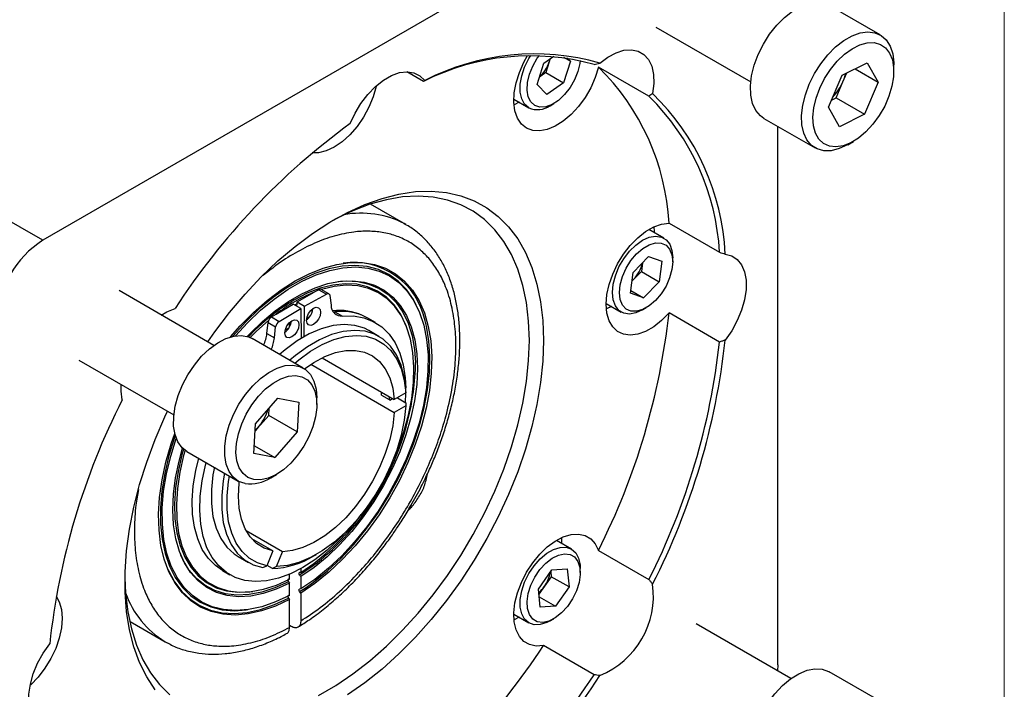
# Model space of a CAD drawing. Header units: millimetres. Extents: x 0 to 864, y 0 to 559.
# Tile 13 of 14: x 765 to 864, y 403 to 470. Entities that reach past the tile are written whole.
import ezdxf

# ---------------------------------------------------------------- set-up
doc = ezdxf.new("R2010")
doc.units = ezdxf.units.MM
doc.header["$LTSCALE"] = 2
doc.linetypes.add('SLD-Solid', pattern=[0])

# ---------------------------------------------------------------- blocks, each defined once
blk = doc.blocks.new('Block2')
at = {"color": 7, "linetype": 'SLD-Solid', "lineweight": 18}
blk.add_line((863.6, 558.8), (863.6, 0), dxfattribs=at)

msp = doc.modelspace()

# ---------------------------------------------------------------- linework, layer by layer
for p, q in [((836.475, 487.7201), (767.7813, 448.064)), ((851.2399, 468.5296), (846.1487, 471.4686)), ((828.8783, 469.3146), (838.3372, 463.8541)), ((817.7098, 465.7254), (818.6937, 466.4184)), ((818.3507, 466.1768), (818.2504, 465.8556)), ((819.6735, 466.3026), (820.3536, 465.91)), ((820.0121, 466.2502), (820.3536, 465.91)), ((817.039, 463.5755), (817.7098, 465.7254)), ((818.2504, 465.8556), (817.9151, 464.7807)), ((820.3536, 465.91), (819.6828, 463.7601)), ((828.1883, 462.4188), (823.1544, 465.3248)), ((847.4528, 464.5125), (849.9359, 465.7613)), ((848.7305, 465.1551), (851.039, 463.8225)), ((849.9359, 465.7613), (851.039, 463.8225)), ((852.5863, 464.9004), (852.5863, 465.5536)), ((805.7307, 463.9002), (804.0603, 464.8644)), ((817.9151, 464.7807), (817.2742, 464.3293)), ((817.9151, 464.7807), (819.6828, 463.7601)), ((846.0727, 461.3249), (847.4528, 464.5125)), ((847.5205, 463.8615), (847.8997, 464.7372)), ((818.0255, 462.5929), (817.039, 463.5755)), ((819.6828, 463.7601), (818.0255, 462.5929)), ((846.8305, 462.2677), (847.5205, 463.8615)), ((851.039, 463.8225), (849.6589, 460.6348)), ((846.3836, 462.0429), (846.8305, 462.2677)), ((846.8305, 462.2677), (849.6589, 460.6348)), ((767.7813, 448.064), (744.4414, 461.5379)), ((814.723, 462.1291), (816.2179, 461.2662)), ((818.3432, 461.4769), (818.6967, 461.681)), ((847.1758, 459.3861), (846.0727, 461.3249)), ((839.6492, 460.21), (844.7404, 457.2709)), ((849.6589, 460.6348), (847.1758, 459.3861)), ((841.019, 405.771), (841.019, 459.4192)), ((847.9909, 457.5932), (848.5565, 457.9198)), ((803.9749, 449.6283), (800.4309, 451.6742)), ((803.9749, 449.6283), (803.783, 449.7356)), ((828.6739, 449.4037), (828.6942, 448.9318)), ((830.1885, 449.7754), (835.2224, 446.8694)), ((829.6735, 448.2774), (828.1786, 449.1404)), ((828.6942, 448.9318), (828.6935, 448.8432)), ((826.6014, 444.8461), (828.1551, 446.4416)), ((827.5402, 445.8102), (827.4352, 444.9597)), ((828.1551, 446.4416), (829.4559, 445.9882)), ((829.4559, 445.9882), (829.203, 443.9391)), ((830.5539, 445.9234), (830.5539, 446.3316)), ((826.3486, 442.7971), (826.6014, 444.8461)), ((827.4352, 444.9597), (826.6584, 444.1619)), ((827.4352, 444.9597), (829.203, 443.9391)), ((797.2107, 443.952), (797.285, 443.9612)), ((826.6584, 444.1619), (826.4965, 443.9956)), ((826.6584, 444.1619), (826.4982, 444.0095)), ((829.203, 443.9391), (827.6493, 442.3436)), ((784.8369, 437.5884), (775.378, 443.0489)), ((793.119, 441.9321), (794.8371, 442.892)), ((793.8734, 441.4966), (796.0402, 442.7073)), ((795.2859, 443.1427), (794.8371, 442.892)), ((795.2859, 443.1427), (796.0402, 442.7073)), ((796.2845, 442.7288), (795.5302, 443.1642)), ((796.3851, 442.5514), (796.5023, 441.5907)), ((827.6493, 442.3436), (826.3486, 442.7971)), ((826.3828, 443.0747), (827.6493, 442.3436)), ((791.0238, 440.6906), (792.7419, 441.7144)), ((793.4962, 441.2789), (792.7419, 441.7144)), ((792.884, 441.6323), (793.1167, 441.7666)), ((793.1131, 441.5001), (793.1167, 441.7666)), ((793.1167, 441.7666), (793.119, 441.9321)), ((793.119, 441.9321), (793.8734, 441.4966)), ((823.9289, 441.779), (825.4238, 440.916)), ((790.575, 440.4232), (791.0238, 440.6906)), ((791.3294, 439.9877), (793.4962, 441.2789)), ((793.4962, 441.2789), (793.538, 438.3009)), ((793.8316, 438.473), (793.8734, 441.4966)), ((796.8991, 440.9505), (797.6534, 440.515)), ((800.1868, 440.3), (799.6303, 440.5753)), ((805.3162, 440.906), (805.2624, 441.0375)), ((827.5491, 441.1267), (827.9026, 441.3308)), ((835.2224, 437.9271), (830.1885, 440.8331)), ((790.1129, 438.7732), (790.2302, 439.8692)), ((790.2302, 439.8692), (790.9845, 439.4337)), ((790.575, 440.4232), (791.3294, 439.9877)), ((792.3683, 439.4263), (792.3683, 439.8634)), ((792.3683, 439.8608), (792.5107, 439.7786)), ((800.9411, 439.8645), (800.1868, 440.3)), ((803.9951, 439.5606), (803.9413, 439.6921)), ((790.1129, 438.7732), (790.8673, 438.3377)), ((790.8673, 438.3377), (790.9845, 439.4337)), ((801.2818, 438.4816), (800.2561, 439.0737)), ((793.7399, 435.3355), (788.6487, 438.2746)), ((771.3783, 436.1205), (780.8372, 430.66)), ((794.4937, 435.7041), (802.81, 430.9032)), ((795.6073, 436.3471), (802.81, 432.1891)), ((803.9574, 432.8515), (802.81, 432.1891)), ((803.9425, 432.8429), (803.8887, 431.9169)), ((803.9574, 432.8515), (803.9579, 433.1628)), ((788.9854, 429.778), (791.2158, 432.3394)), ((791.2158, 432.3394), (793.2863, 431.941)), ((793.2863, 431.941), (793.1263, 428.9812)), ((795.0863, 431.7064), (795.0863, 432.3595)), ((801.5425, 432.6207), (802.2968, 432.1853)), ((802.2968, 432.1853), (802.3687, 432.1438)), ((802.3687, 432.1438), (802.6286, 432.2938)), ((803.1135, 432.3643), (803.9579, 431.8769)), ((803.9579, 431.8769), (803.9574, 431.5656)), ((790.2979, 430.6141), (790.3366, 431.3297)), ((803.9574, 431.5656), (802.81, 430.9032)), ((788.8254, 426.8183), (788.9854, 429.778)), ((790.2979, 430.6141), (789.1827, 429.3334)), ((793.1263, 428.9812), (790.2979, 430.6141)), ((789.1827, 429.3334), (788.9467, 429.0624)), ((788.9478, 429.0831), (789.1827, 429.3334)), ((793.1263, 428.9812), (790.8959, 426.4199)), ((803.9073, 429.2679), (803.7981, 429.2629)), ((805.0181, 428.7818), (804.922, 428.879)), ((782.1492, 427.0159), (787.2404, 424.0769)), ((788.8672, 427.591), (790.8959, 426.4199)), ((790.8959, 426.4199), (788.8254, 426.8183)), ((790.4909, 424.3991), (791.0565, 424.7257)), ((791.6548, 417.0263), (788.0551, 419.1044)), ((799.8405, 419.0454), (799.8307, 419.2016)), ((799.9106, 419.3053), (799.9189, 419.1461)), ((790.6905, 417.1125), (788.612, 418.3124)), ((820.4676, 417.2984), (818.9727, 418.1613)), ((819.468, 418.4247), (819.4883, 417.9528)), ((790.6905, 417.1125), (790.1168, 415.6339)), ((791.0812, 415.5477), (791.6548, 417.0263)), ((819.4883, 417.9528), (819.4876, 417.8641)), ((823.1544, 417.1623), (828.1883, 414.2563)), ((781.5393, 416.6844), (781.5097, 416.7542)), ((787.2572, 416.5565), (788.2829, 415.9643)), ((794.7839, 416.6088), (795.0532, 416.7643)), ((785.6741, 415.1605), (786.4284, 414.725)), ((789.7124, 415.4416), (790.1168, 415.6339)), ((790.6768, 415.3554), (790.131, 415.6705)), ((791.0812, 415.5477), (790.6768, 415.3554)), ((793.4926, 415.3347), (793.4926, 414.9544)), ((817.1699, 413.307), (818.514, 415.2221)), ((818.4023, 415.0629), (818.4549, 414.5406)), ((818.514, 415.2221), (820.0404, 415.3287)), ((820.0404, 415.3287), (820.2227, 413.5201)), ((821.348, 414.9443), (821.348, 415.3525)), ((792.3683, 414.3053), (792.3683, 414.7815)), ((793.4926, 414.9544), (793.3759, 414.9438)), ((793.4926, 414.5468), (793.3759, 414.6921)), ((793.4926, 414.5468), (793.4926, 413.3196)), ((794.7621, 414.1855), (795.6278, 414.6853)), ((818.4549, 414.5406), (817.7829, 413.5831)), ((820.2227, 413.5201), (818.4549, 414.5406)), ((792.2516, 414.043), (792.3683, 413.8977)), ((792.3683, 412.6706), (792.3683, 413.8977)), ((793.3759, 413.0574), (793.9124, 413.4053)), ((793.4926, 413.3196), (793.3759, 413.3091)), ((817.3522, 411.4984), (817.1699, 413.307)), ((817.7829, 413.5831), (817.2226, 412.7847)), ((820.2227, 413.5201), (818.8786, 411.605)), ((788.5646, 413.0559), (788.7054, 413.0751)), ((792.2516, 412.4084), (792.3683, 412.2631)), ((792.3683, 409.4843), (792.3683, 412.2631)), ((793.4926, 412.9121), (793.3759, 413.0574)), ((793.4926, 412.9121), (793.4926, 410.1333)), ((817.2465, 412.5472), (818.8786, 411.605)), ((788.0601, 411.239), (788.2009, 411.2582)), ((818.8786, 411.605), (817.3522, 411.4984)), ((814.723, 410.7999), (816.2179, 409.937)), ((818.3432, 410.1476), (818.6967, 410.3518)), ((776.7237, 409.9359), (779.9768, 408.0579)), ((792.538, 409.5814), (792.3683, 409.6794)), ((842.3369, 404.3836), (832.878, 409.8441)), ((822.7126, 404.7721), (817.6787, 407.6781)), ((841.019, 405.771), (840.9899, 405.1612)), ((851.2399, 402.1307), (846.1487, 405.0697))]:
    msp.add_line(p, q)
at = {"flags": 128}
for points in [[(839.0745, 466.5752), (839.5911, 467.6147), (840.2141, 468.5972), (840.9233, 469.491), (841.6961, 470.2674), (842.5075, 470.9015), (843.3315, 471.3729), (844.1416, 471.6665), (844.9117, 471.7728), (845.6172, 471.6883), (846.1487, 471.4686)], [(844.1657, 463.6361), (844.6823, 464.6756), (845.3053, 465.6581), (846.0145, 466.5519), (846.7873, 467.3283), (847.5987, 467.9625), (848.4227, 468.4339), (849.2327, 468.7274), (850.0029, 468.8337), (850.7084, 468.7493), (851.3265, 468.4768), (851.8373, 468.0252), (852.2245, 467.4088), (852.4756, 466.6475), (852.5826, 465.7658), (852.5863, 465.5536)], [(823.2983, 465.7147), (824.0994, 466.3193), (824.9095, 466.754), (825.7, 467.0037), (826.4432, 467.0595), (827.1132, 466.9194), (827.6863, 466.5884), (828.1425, 466.0782), (828.4658, 465.4065), (828.6448, 464.597), (828.6732, 463.678), (828.5501, 462.6819)], [(845.2021, 463.219), (845.6857, 464.1845), (846.2731, 465.0918), (846.943, 465.908), (847.6712, 466.6038), (848.4314, 467.1539), (849.1961, 467.5385), (849.9376, 467.7436), (850.6292, 467.7618), (851.2458, 467.5926), (851.7652, 467.2419), (852.1687, 466.7226), (852.4415, 466.0532), (852.5739, 465.2582), (852.5611, 464.3661), (852.4036, 463.4092), (852.1069, 462.4221), (851.6819, 461.4405), (851.144, 460.4998), (850.5125, 459.6341), (849.8102, 458.8747), (849.0627, 458.2489), (848.2968, 457.7795), (847.5403, 457.4833), (846.8204, 457.3711), (846.1633, 457.4469), (845.5927, 457.7081), (845.1292, 458.145), (844.7895, 458.7421), (844.586, 459.4776), (844.5259, 460.3251), (844.6115, 461.2538), (844.8396, 462.2302), (845.2021, 463.219)], [(823.1544, 465.3248), (822.8324, 464.2945), (822.3814, 463.2726), (821.8169, 462.2938), (821.158, 461.3915), (820.4273, 460.5965), (819.6497, 459.9359), (818.8516, 459.4322), (818.0602, 459.1026), (817.3026, 458.9582), (816.6046, 459.0041), (815.9899, 459.2386), (815.4795, 459.6538), (815.0908, 460.2355), (814.8371, 460.9639), (814.7269, 461.8141), (814.7641, 462.7572), (814.9475, 463.761), (815.2706, 464.7914), (815.7226, 465.8131), (816.0961, 466.4857)], [(816.2178, 461.2663), (815.7982, 461.6316), (815.5062, 462.1632), (815.3565, 462.8344), (815.3565, 463.6115), (815.5062, 464.4555), (815.7982, 465.3242), (816.2178, 466.174), (816.4142, 466.495)], [(821.3363, 465.9801), (821.3045, 465.6965), (821.1144, 464.882), (820.7836, 464.0594), (820.3316, 463.2764), (819.7846, 462.5788), (819.1743, 462.0068), (818.5362, 461.5939), (817.9074, 461.364), (817.3245, 461.3304), (816.8213, 461.4952), (816.4271, 461.8487), (816.1647, 462.3704), (816.0495, 463.0299), (816.0881, 463.789), (816.2783, 464.6036), (816.609, 465.4262), (817.061, 466.2091), (817.2668, 466.4965)], [(818.328, 466.1608), (818.315, 466.0978), (818.2504, 465.8556)], [(839.6492, 460.21), (839.2927, 460.4669), (838.8419, 461.0031), (838.5214, 461.6947), (838.3417, 462.5195), (838.3084, 463.4511), (838.4227, 464.4594), (838.6808, 465.512), (839.0745, 466.5752)], [(798.4146, 459.6994), (798.894, 460.7308), (799.4869, 461.7113), (800.1725, 462.6063), (800.9266, 463.3846), (801.7229, 464.0189), (802.5334, 464.4868), (803.3297, 464.7719), (804.0839, 464.8644), (804.7694, 464.7608), (805.3623, 464.4649), (805.8418, 463.987)], [(801.004, 463.4542), (800.9879, 463.3778), (800.6997, 462.3509), (800.2795, 461.3237), (799.7414, 460.331), (799.104, 459.4068), (798.3889, 458.5825), (797.6204, 457.8863), (796.8249, 457.3419), (796.0293, 456.9678), (795.2609, 456.7768), (794.6147, 456.7668)], [(847.9909, 457.5932), (847.9696, 457.5809), (847.1492, 457.1969), (846.3559, 456.9961), (845.6151, 456.9852), (844.9507, 457.1643), (844.3839, 457.5278), (843.933, 458.064), (843.6126, 458.7556), (843.4328, 459.5805), (843.3996, 460.512), (843.5138, 461.5203), (843.772, 462.573), (844.1657, 463.6361)], [(815.2379, 461.8319), (814.7615, 461.5774), (814.7427, 461.5686)], [(784.2124, 437.9489), (784.92, 438.9511), (786.395, 440.8836), (787.9433, 442.712), (789.5538, 444.4235), (791.2153, 446.0061), (792.9162, 447.4487), (794.6444, 448.7411), (796.388, 449.8743), (798.1347, 450.8404), (799.8721, 451.6325), (801.5882, 452.2452), (803.2709, 452.674), (804.9083, 452.9161), (806.4891, 452.9697), (808.002, 452.8344), (809.4366, 452.5112), (810.7827, 452.0024), (812.0309, 451.3114), (813.1724, 450.4433), (814.1993, 449.404), (815.1043, 448.2008), (815.8811, 446.8422), (816.5242, 445.3378), (817.0292, 443.698), (817.3924, 441.9343), (817.6114, 440.0593), (817.6845, 438.0859)], [(816.2703, 438.0859), (816.1977, 440.0175), (815.9804, 441.8514), (815.62, 443.5744), (815.1191, 445.1739), (814.4813, 446.6386), (813.7112, 447.9579), (812.8143, 449.1222), (811.7972, 450.1231), (810.667, 450.9535), (809.432, 451.6074), (808.1011, 452.0801), (806.6839, 452.368), (805.1905, 452.4693), (803.6318, 452.3831), (802.0189, 452.11), (800.3635, 451.6521), (798.6775, 451.0127), (796.9731, 450.1962), (796.4649, 449.9204)], [(830.1885, 440.8331), (829.4438, 440.0691), (828.6585, 439.4455), (827.8596, 438.9836), (827.0741, 438.699), (826.3289, 438.6016), (825.6494, 438.6947), (825.0588, 438.975), (824.5771, 439.433), (824.2208, 440.0531), (824.002, 440.8142), (823.9283, 441.6903), (824.002, 442.6516), (824.2208, 443.6652), (824.5771, 444.6967), (825.0588, 445.7109), (825.6494, 446.6731), (826.3289, 447.5507), (827.0741, 448.3137), (827.8596, 448.936), (828.6585, 449.3966), (829.4438, 449.6796), (830.1885, 449.7754)], [(824.5435, 442.8619), (824.6188, 443.6776), (824.8411, 444.5394), (825.1991, 445.404), (825.6749, 446.2282), (826.2447, 446.9706), (826.8799, 447.594), (827.5487, 448.067), (828.2174, 448.3661), (828.8526, 448.4761), (829.4224, 448.3916), (829.8982, 448.1168), (830.2563, 447.6655), (830.4785, 447.0603), (830.5539, 446.3316), (830.5539, 446.3316)], [(830.5539, 445.9234), (830.4768, 445.1461), (830.2501, 444.325), (829.887, 443.5079), (829.4085, 442.7422), (828.8425, 442.0724), (828.2218, 441.5374), (827.5826, 441.1684), (826.9619, 440.9868), (826.3959, 441.003), (825.9174, 441.2163), (825.5543, 441.6142), (825.3276, 442.1735), (825.2506, 442.8619), (825.3276, 443.6391), (825.5543, 444.4602), (825.9174, 445.2773), (826.3959, 446.043), (826.9619, 446.7128), (827.5826, 447.2478), (828.2218, 447.6168), (828.8425, 447.7985), (829.4085, 447.7822), (829.887, 447.5689), (830.2501, 447.171), (830.4768, 446.6117), (830.5539, 445.9234)], [(835.7809, 446.6979), (836.4344, 446.5216), (836.987, 446.1559), (837.4194, 445.6139), (837.7164, 444.9145), (837.8675, 444.0822), (837.8675, 443.1462), (837.7164, 442.1394), (837.4194, 441.0971), (836.987, 440.0559), (836.4344, 439.0522), (835.7809, 438.1213)], [(786.5009, 438.4341), (787.4628, 439.5296), (788.7778, 440.8633), (790.1372, 442.0628), (791.5263, 443.1154), (792.9304, 444.0099), (794.3346, 444.7366), (795.7237, 445.2879), (797.0831, 445.6578), (798.3981, 445.8424), (799.6548, 445.8398), (800.8397, 445.6499), (801.9403, 445.2748), (802.9447, 444.7185), (803.8422, 443.9869), (804.6234, 443.0878), (805.2797, 442.0309), (805.8043, 440.8274), (806.1915, 439.4901), (806.4372, 438.0334), (806.5389, 436.4727), (806.4953, 434.8247), (806.3069, 433.107), (805.9758, 431.3379), (805.5056, 429.5363), (804.9011, 427.7215), (804.169, 425.9127), (803.3169, 424.1294), (802.3539, 422.3904), (801.2905, 420.7144), (800.1378, 419.1193), (798.9082, 417.622), (797.6149, 416.2386), (796.2715, 414.9838), (794.8925, 413.8711), (793.4926, 412.9121), (793.4926, 412.9121)], [(805.2638, 441.0341), (804.7092, 442.1632), (804.0136, 443.1639), (803.1946, 444.0015), (802.261, 444.6665), (801.2233, 445.1516), (800.0928, 445.4516), (798.882, 445.5631), (797.6044, 445.4848), (796.2738, 445.2177), (794.9052, 444.7647), (793.5134, 444.1307), (792.114, 443.3228), (790.7222, 442.3499), (789.3536, 441.2227), (788.023, 439.9536), (786.7454, 438.5567), (786.682, 438.4825)], [(786.9825, 438.542), (788.1643, 439.8279), (789.488, 441.0905), (790.8497, 442.2119), (792.2343, 443.1798), (793.6266, 443.9835), (795.0112, 444.6142), (796.3729, 445.065), (797.6966, 445.3308), (798.9677, 445.4087), (800.1723, 445.2978), (801.297, 444.9995), (802.3295, 444.5169), (803.2583, 443.8554), (804.0732, 443.0223), (804.7653, 442.0267), (805.3269, 440.8798), (805.7518, 439.594), (806.0353, 438.1835), (806.1743, 436.6641), (806.1672, 435.0523), (806.0142, 433.3659), (805.7169, 431.6236), (805.2787, 429.8446), (804.7042, 428.0484), (804, 426.255), (803.1737, 424.484), (802.2344, 422.755), (801.1925, 421.087), (800.0596, 419.4985), (798.848, 418.0069), (797.5711, 416.6288), (796.2431, 415.3793), (794.8786, 414.2722), (793.4926, 413.3196), (793.4926, 413.3196)], [(788.1463, 438.4863), (788.4046, 438.7586), (789.6591, 439.9722), (790.9521, 441.0482), (792.2684, 441.9738), (793.5925, 442.7382), (794.9088, 443.3324), (796.2018, 443.7493), (797.4563, 443.984), (798.6574, 444.0338), (799.791, 443.898), (800.8438, 443.5784), (801.8033, 443.0786), (802.6582, 442.4045), (803.3985, 441.5641), (804.0154, 440.5673), (804.5017, 439.4258), (804.8516, 438.1531), (805.061, 436.7642), (805.1274, 435.2755), (805.0501, 433.7044), (804.83, 432.0696), (804.4696, 430.3902), (803.9733, 428.6861), (803.3468, 426.9774), (802.5975, 425.2841), (801.7343, 423.6263), (800.7674, 422.0235), (799.7081, 420.4946), (798.5689, 419.0576), (797.3632, 417.7294), (796.1053, 416.5257), (794.81, 415.4606), (793.4926, 414.5468), (793.4926, 414.5468)], [(803.9427, 439.6887), (803.4573, 440.6802), (802.8025, 441.6201), (802.0258, 442.3981), (801.1367, 443.0049), (800.1461, 443.433), (799.066, 443.6772), (797.9096, 443.7345), (796.691, 443.6041), (795.4252, 443.2878), (794.1275, 442.7894), (792.8137, 442.1149), (791.4999, 441.2726), (790.2022, 440.2727), (788.9364, 439.1275), (788.2667, 438.4484)], [(802.7907, 426.406), (803.152, 427.2822), (803.7491, 428.9695), (804.2145, 430.6486), (804.5425, 432.2989), (804.7291, 433.9005), (804.772, 435.4338), (804.6708, 436.8801), (804.4265, 438.2218), (804.0423, 439.4427), (803.5228, 440.5277), (802.8743, 441.4638), (802.1047, 442.2394), (801.2234, 442.8452), (800.2411, 443.2739), (799.1698, 443.52), (798.0225, 443.5808), (796.8132, 443.4554), (795.5566, 443.1453)], [(797.285, 443.9612), (798.0041, 444.0156), (799.1818, 443.957), (800.2819, 443.708), (801.2907, 443.2716), (802.1961, 442.6532), (802.9869, 441.8603), (803.6535, 440.9026), (804.1879, 439.7918), (804.5833, 438.5414), (804.8351, 437.1667), (804.935, 435.8783)], [(796.0402, 442.7073), (796.1027, 442.7357), (796.163, 442.7503), (796.2193, 442.7505), (796.2698, 442.7363), (796.3128, 442.7083), (796.347, 442.6671), (796.3713, 442.6143), (796.3851, 442.5514)], [(827.5491, 441.1267), (827.5487, 441.1264), (826.8799, 440.8274), (826.2447, 440.7174), (825.6749, 440.8019), (825.1991, 441.0766), (824.8411, 441.528), (824.6188, 442.1331), (824.5435, 442.8619)], [(779.5879, 440.6186), (780.1569, 440.9518), (780.958, 441.2722)], [(794.7624, 441.294), (795.0305, 441.3872), (795.2577, 441.343), (795.4096, 441.1682), (795.4629, 440.8895), (795.4096, 440.5492), (795.2577, 440.1991), (795.0305, 439.8926), (794.7624, 439.6763), (794.4944, 439.5831), (794.2671, 439.6272), (794.1153, 439.802), (794.062, 440.0808), (794.1153, 440.4211), (794.2671, 440.7711), (794.4944, 441.0777), (794.7624, 441.294)], [(824.4438, 441.4817), (823.9674, 441.2272), (823.9486, 441.2184)], [(790.3042, 440.1132), (789.0477, 438.9724), (788.4561, 438.3733)], [(800.2561, 439.0737), (799.8243, 439.2919), (798.8661, 439.5889), (797.8197, 439.6825), (796.703, 439.571), (795.5354, 439.2564), (794.3371, 438.744), (793.1288, 438.0429), (791.9313, 437.165), (791.3804, 436.6976)], [(792.6072, 440.0498), (792.8752, 440.143), (793.1025, 440.0988), (793.2543, 439.924), (793.3076, 439.6453), (793.2543, 439.305), (793.1025, 438.9549), (792.8752, 438.6484), (792.6072, 438.4321), (792.3391, 438.3389), (792.1119, 438.383), (791.96, 438.5578), (791.9067, 438.8365), (791.96, 439.1769), (792.1119, 439.5269), (792.3391, 439.8335), (792.6072, 440.0498)], [(793.9124, 413.4053), (794.7687, 414.0118), (796.1408, 415.1193), (797.4773, 416.3681), (798.764, 417.7447), (799.9873, 419.2347), (801.1341, 420.8219), (802.1921, 422.4896), (803.15, 424.2199), (803.9977, 425.9944), (804.726, 427.7941), (805.3272, 429.5998), (805.795, 431.3923), (806.1242, 433.1525), (806.3115, 434.8615), (806.3547, 436.5011), (806.2535, 438.0539), (806.0088, 439.5033), (805.8777, 440.0276)], [(797.6534, 440.515), (798.7519, 440.5259), (799.7783, 440.3486), (800.7181, 439.9856), (801.5578, 439.4421), (802.2855, 438.7259), (802.8909, 437.8471), (803.3654, 436.8182), (803.7022, 435.6539), (803.8966, 434.3706), (803.9472, 433.3356)], [(803.9579, 433.1628), (803.8056, 434.4591), (803.4973, 435.6304), (803.0385, 436.6564), (802.4371, 437.5194), (801.7033, 438.2044), (800.85, 438.6998), (799.8918, 438.9968), (798.8454, 439.0903), (797.7287, 438.9789), (796.5611, 438.6642), (795.3628, 438.1519), (794.1545, 437.4507), (792.957, 436.5728), (792.4062, 436.1055)], [(782.1492, 427.0159), (781.6685, 427.3913), (781.2491, 427.9682), (780.963, 428.6954), (780.8195, 429.5495), (780.8232, 430.5032), (780.9739, 431.5256), (781.2669, 432.5841), (781.6927, 433.6446), (782.2376, 434.6729), (782.8842, 435.6361), (783.6115, 436.5031), (784.3963, 437.2461), (785.2133, 437.8413), (786.0363, 438.2694), (786.8389, 438.5168), (787.5951, 438.5755), (788.2807, 438.4436), (788.6487, 438.2746)], [(792.8967, 435.8223), (793.2917, 436.1528), (794.4521, 437.0019), (795.6228, 437.6799), (796.7838, 438.1753), (797.9149, 438.4794), (798.9967, 438.587), (800.0106, 438.4964), (800.9391, 438.209), (801.7663, 437.7297), (802.4779, 437.067), (803.0617, 436.2321), (803.5075, 435.2394), (803.8078, 434.106), (803.9574, 432.8515)], [(795.2625, 402.7079), (796.9731, 403.6954), (798.6775, 404.8468), (800.3635, 406.154), (802.0189, 407.6073), (803.6318, 409.1965), (805.1905, 410.91), (806.6839, 412.7355), (808.1011, 414.6598), (809.432, 416.669), (810.667, 418.7488), (811.7972, 420.884), (812.8143, 423.0594), (813.7112, 425.2592), (814.4813, 427.4676), (815.1191, 429.6687), (815.62, 431.8466), (815.9804, 433.9856), (816.1977, 436.0704), (816.2703, 438.0859)], [(817.6845, 438.0859), (817.6114, 436.028), (817.3924, 433.9001), (817.0292, 431.7171), (816.5242, 429.4943), (815.8811, 427.2473), (815.1043, 424.9919), (814.1993, 422.7438), (813.1724, 420.5189), (812.0309, 418.3328), (810.7827, 416.2007), (809.4366, 414.1377), (808.002, 412.1581), (806.4891, 410.276), (804.9083, 408.5045), (803.2709, 406.856), (801.5882, 405.3421), (799.8721, 403.9734), (798.1347, 402.7595)], [(793.8639, 435.2583), (794.7884, 435.8922), (795.8709, 436.4723), (796.9374, 436.87), (797.9674, 437.0776), (798.9409, 437.0912), (799.8389, 436.9103), (800.6441, 436.5386), (801.3409, 435.9832), (801.9157, 435.2549), (802.3574, 434.3679), (802.6574, 433.3393), (802.81, 432.1891)], [(787.941, 423.8182), (787.299, 424.0442), (786.7597, 424.4522), (786.3402, 425.0291), (786.0542, 425.7563), (785.9107, 426.6104), (785.9144, 427.5641), (786.0651, 428.5866), (786.3581, 429.6451), (786.7839, 430.7055), (787.3288, 431.7338), (787.9753, 432.697), (788.7027, 433.564), (789.4875, 434.3071), (790.3045, 434.9022), (791.1275, 435.3304), (791.93, 435.5778), (792.6863, 435.6364), (793.3719, 435.5045), (793.9649, 435.1862), (794.4463, 434.6918), (794.8005, 434.0371), (795.0161, 433.2433), (795.0863, 432.3595)], [(788.8204, 424.2163), (788.2261, 424.4318), (787.7341, 424.826), (787.3621, 425.3849), (787.1236, 426.0881), (787.0273, 426.9103), (787.0765, 427.8217), (787.2696, 428.7895), (787.5995, 429.7785), (788.0543, 430.7532), (788.6177, 431.6782), (789.2691, 432.5201), (789.9851, 433.2486), (790.7398, 433.8372), (791.506, 434.2647), (792.2559, 434.5156), (792.9624, 434.5809), (793.6, 434.4582), (794.1456, 434.152), (794.5796, 433.6733), (794.8862, 433.0394), (795.0544, 432.2732), (795.078, 431.4024), (794.9563, 430.4586), (794.6936, 429.4757), (794.2994, 428.4894), (793.788, 427.5352), (793.1779, 426.6477), (792.4911, 425.859), (791.7523, 425.1975), (790.9884, 424.6871), (790.227, 424.3463), (789.4955, 424.1875), (788.8204, 424.2163)], [(775.7062, 432.1757), (775.5831, 433.0298), (775.5873, 433.6908)], [(801.5425, 432.6207), (801.5504, 432.7859), (801.5549, 432.9136)], [(802.3093, 432.4782), (802.3047, 432.3504), (802.2968, 432.1853)], [(778.9823, 403.2653), (778.1406, 404.5473), (777.4301, 405.9801), (776.8555, 407.5536), (776.4211, 409.2568), (776.1297, 411.0778), (775.9835, 413.0037), (775.9835, 415.0211), (776.1297, 417.1158), (776.4211, 419.2731), (776.8555, 421.478), (777.4301, 423.7148), (778.1406, 425.968), (778.9823, 428.2217), (779.9491, 430.4602), (780.2121, 431.0209)], [(803.9574, 431.5656), (803.8078, 430.1384), (803.5075, 428.6583), (803.0617, 427.1508), (802.4779, 425.6419), (801.7663, 424.1576), (800.9391, 422.7233), (800.0106, 421.3639), (798.9967, 420.1026), (797.9149, 418.9612), (796.7838, 417.9593), (795.6228, 417.1143), (794.4521, 416.4406), (793.2917, 415.9499), (792.1615, 415.6505), (791.0812, 415.5477)], [(802.81, 430.9032), (802.6574, 429.5769), (802.3574, 428.2018), (801.9157, 426.8048), (801.3409, 425.4129), (800.6441, 424.0531), (799.8389, 422.7517), (798.9409, 421.534), (797.9674, 420.4236), (796.9374, 419.442), (795.8709, 418.6083), (794.7884, 417.9386), (793.7111, 417.446), (792.6598, 417.1399), (791.6548, 417.0263)], [(792.3683, 412.2631), (790.9684, 411.6057), (789.5894, 411.1263), (788.246, 410.8301), (786.9527, 410.7202), (785.7231, 410.7979), (784.5704, 411.0621), (783.5069, 411.5103), (782.544, 412.1375), (781.6919, 412.937), (780.9598, 413.9004), (780.3553, 415.0174), (779.885, 416.276), (779.554, 417.6628), (779.3656, 419.1631), (779.322, 420.7607), (779.4236, 422.4387), (779.6694, 424.1792), (780.0566, 425.9636), (780.5812, 427.7728), (780.9363, 428.7989)], [(780.9849, 428.6179), (780.9182, 428.4289), (780.3538, 426.6243), (779.9269, 424.8388), (779.6421, 423.0922), (779.5025, 421.4036), (779.5097, 419.7918), (779.6637, 418.2744), (779.9627, 416.8683), (780.4034, 415.5889), (780.9809, 414.4503), (781.689, 413.4651), (782.5197, 412.6442), (783.464, 411.9966), (784.5114, 411.5295), (785.6504, 411.2479), (786.8683, 411.1551), (788.0626, 411.2394)], [(792.3683, 412.6706), (790.9823, 412.0229), (789.6177, 411.5545), (788.2897, 411.2708), (787.0129, 411.1747), (785.8013, 411.2674), (784.6684, 411.5478), (783.6265, 412.0129), (782.6872, 412.6574), (781.8609, 413.4744), (781.1567, 414.4547), (780.5822, 415.5876), (780.144, 416.8606), (779.8467, 418.2597), (779.6937, 419.7694), (779.6866, 421.3731), (779.8256, 423.053), (780.1091, 424.7908), (780.534, 426.5671), (781.0834, 428.3277)], [(792.3683, 413.8977), (791.0508, 413.2905), (789.7555, 412.86), (788.4977, 412.6114), (787.292, 412.5476), (786.1528, 412.6693), (785.0935, 412.9752), (784.1266, 413.4616), (783.2634, 414.1228), (782.5141, 414.9509), (781.8876, 415.9363), (781.3912, 417.0673), (781.0309, 418.3306), (780.8107, 419.7113), (780.7335, 421.1931), (780.7999, 422.7586), (781.0093, 424.3893), (781.3592, 426.066), (781.713, 427.3469)], [(781.8059, 427.2613), (781.6451, 426.6951), (781.2564, 425.0191), (781.0087, 423.3839), (780.9051, 421.8094), (780.9467, 420.3148), (781.1332, 418.9184), (781.4621, 417.6371), (781.9295, 416.4867), (782.5298, 415.4811), (783.2555, 414.6327), (784.0978, 413.9517), (785.0465, 413.4465), (786.0899, 413.1233), (787.2154, 412.9859), (788.4091, 413.0362), (788.5705, 413.0567)], [(781.9656, 427.1347), (781.8186, 426.6132), (781.4344, 424.9487), (781.1901, 423.325), (781.0889, 421.7618), (781.1318, 420.2781), (781.3184, 418.8919), (781.6464, 417.6203), (782.1118, 416.4785), (782.7089, 415.4807), (783.4305, 414.6388), (784.2678, 413.9632), (785.2106, 413.4621), (786.2474, 413.1415), (787.3655, 413.0055), (788.5514, 413.0556), (789.7907, 413.2912), (791.0681, 413.7095), (792.3683, 414.3053)], [(785.6741, 415.1605), (784.9799, 415.6465), (784.267, 416.3756), (783.6761, 417.2647), (783.2156, 418.3012), (782.8919, 419.4707), (782.7098, 420.7565), (782.6716, 422.1405), (782.778, 423.6034), (783.0275, 425.1244), (783.3199, 426.3401)], [(798.0836, 419.1268), (797.2808, 418.2708), (796.1109, 417.1801), (794.9065, 416.2332), (793.6848, 415.4436), (792.463, 414.8226), (791.2587, 414.3789), (790.0888, 414.119), (788.9701, 414.0464), (787.9184, 414.1623), (786.9488, 414.4649), (786.0749, 414.9501), (785.3093, 415.6107), (784.6628, 416.4376), (784.1446, 417.4188), (783.7621, 418.5406), (783.5207, 419.7868), (783.4239, 421.1398), (783.473, 422.5803), (783.6673, 424.0879), (784.0041, 425.6411), (784.0743, 425.9046)], [(784.8783, 425.4405), (784.7426, 424.6924), (784.5841, 423.2176), (784.5841, 421.8222), (784.7426, 420.5304), (785.0569, 419.3645), (785.5214, 418.3446), (786.1283, 417.4883), (786.867, 416.8105), (787.2572, 416.5565)], [(785.904, 424.8484), (785.7683, 424.1003), (785.6098, 422.6255), (785.6098, 421.2301), (785.7683, 419.9383), (786.0826, 418.7724), (786.5472, 417.7525), (787.154, 416.8962), (787.8927, 416.2184), (788.7505, 415.7307), (789.7124, 415.4416)], [(790.1168, 415.6339), (789.186, 415.9166), (788.3561, 416.3912), (787.6415, 417.0496), (787.0545, 417.8804), (786.6052, 418.8695), (786.3013, 419.9996), (786.148, 421.2514), (786.148, 422.6034), (786.3013, 424.0322), (786.3944, 424.5652)], [(790.6905, 417.1125), (789.8381, 417.3922), (789.0868, 417.8595), (788.4512, 418.5053), (787.9436, 419.3171), (787.5738, 420.2792), (787.349, 421.373), (787.2736, 422.5772), (787.349, 423.8684), (787.3659, 424.0098)], [(799.554, 420.6053), (799.5309, 420.6789), (799.5159, 420.7251)], [(799.5995, 420.8386), (799.6095, 420.808), (799.6377, 420.7188)], [(817.6787, 407.6781), (816.9475, 407.6279), (816.288, 407.7679), (815.7226, 408.0934), (815.2706, 408.5933), (814.9475, 409.2505), (814.7641, 410.0427), (814.7269, 410.9429), (814.8371, 411.9203), (815.0908, 412.9416), (815.4795, 413.9721), (815.9899, 414.9765), (816.6046, 415.9208), (817.3026, 416.7726), (818.0602, 417.5029), (818.8516, 418.087), (819.6497, 418.5047), (820.4273, 418.742), (821.158, 418.7906), (821.8169, 418.6491), (822.3814, 418.3221), (822.8324, 417.8208), (823.1544, 417.1623)], [(816.2178, 414.8448), (816.7439, 415.633), (817.3502, 416.3202), (818.0063, 416.8719), (818.6792, 417.2604), (819.3353, 417.4662), (819.9416, 417.479), (820.4678, 417.2983), (820.8873, 416.9329), (821.1793, 416.4013), (821.3291, 415.7302), (821.348, 415.3525)], [(792.2516, 414.043), (790.9183, 413.4304), (789.6082, 413), (788.3372, 412.7571), (787.1208, 412.7046), (785.974, 412.8433), (784.9106, 413.1713), (783.9437, 413.6848), (783.0851, 414.3775), (782.3453, 415.2408), (781.7332, 416.2642), (781.5393, 416.6844)], [(820.5713, 412.3308), (820.0681, 411.5851), (819.4852, 410.9456), (818.8564, 410.4495), (818.2183, 410.1258), (817.608, 409.993), (817.061, 410.0591), (816.609, 410.3202), (816.2783, 410.761), (816.0881, 411.3559), (816.0495, 412.0705), (816.1647, 412.8631), (816.4271, 413.6877), (816.8213, 414.4963), (817.3245, 415.2421), (817.9074, 415.8815), (818.5362, 416.3776), (819.1743, 416.7014), (819.7846, 416.8341), (820.3316, 416.768), (820.7836, 416.507), (821.1144, 416.0662), (821.3045, 415.4712), (821.3431, 414.7566), (821.2279, 413.964), (820.9655, 413.1395), (820.5713, 412.3308)], [(780.1886, 415.4087), (780.3002, 415.152), (780.9014, 414.0405), (781.6297, 413.0817), (782.4774, 412.2859), (783.4353, 411.6616), (784.4933, 411.2154), (785.6401, 410.9522), (786.8634, 410.8746), (788.1501, 410.9836), (789.4867, 411.278), (790.8587, 411.7546), (792.2516, 412.4084)], [(794.9871, 415.8339), (794.7091, 415.6188), (793.3759, 414.6921)], [(775.9683, 414.4153), (776.0378, 412.8866), (776.2551, 411.0527), (776.6155, 409.3297), (777.1164, 407.7302), (777.7542, 406.2655), (778.5243, 404.9462), (779.4212, 403.7819), (780.4384, 402.781)], [(818.3432, 410.1476), (818.0063, 409.9749), (817.3502, 409.7691), (816.7439, 409.7563), (816.2178, 409.9371), (815.7982, 410.3024), (815.5062, 410.834), (815.3565, 411.5051), (815.3565, 412.2822), (815.5062, 413.1263), (815.7982, 413.995), (816.2178, 414.8448)], [(769.115, 412.5985), (769.429, 412.0346), (769.6477, 411.2735), (769.7215, 410.3974), (769.6477, 409.4361), (769.429, 408.4225), (769.0727, 407.391), (768.591, 406.3768), (768.0003, 405.4146), (767.3208, 404.537), (766.5756, 403.774), (766.5182, 403.7225)], [(815.2379, 410.5027), (814.7615, 410.2482), (814.7427, 410.2394)], [(768.4755, 399.2667), (767.822, 399.4431), (767.2693, 399.8087), (766.8369, 400.3507), (766.5399, 401.0501), (766.3888, 401.8824), (766.3888, 402.8184), (766.5399, 403.8252), (766.8369, 404.8675), (767.2693, 405.9088), (767.822, 406.9124), (768.4755, 407.8433)], [(779.9768, 408.0579), (780.0958, 407.9906), (780.1753, 407.9471)], [(839.6492, 393.8111), (839.4242, 393.9604), (838.9429, 394.4548), (838.5887, 395.1095), (838.373, 395.9034), (838.3028, 396.8109), (838.3804, 397.803), (838.6031, 398.8477), (838.964, 399.9114), (839.4513, 400.96), (840.0494, 401.9598), (840.7391, 402.8786), (841.4983, 403.6869), (842.3024, 404.3587), (843.1258, 404.8724), (843.9418, 405.2115), (844.7243, 405.3652), (845.4482, 405.3284)], [(845.4482, 405.3284), (846.0901, 405.1024), (846.1487, 405.0697)]]:
    msp.add_lwpolyline(points, dxfattribs=at)
for centre, radius, start, end in [((816.3866, 442.8656), 23.5797, 74.437923, 116.866298), ((816.7471, 442.8533), 23.7815, 74.00972, 117.2945), ((815.0498, 466.8513), 3.352, 311.719341, 342.719251), ((806.6381, 448.4875), 23.5856, 3.130218, 45.551364), ((843.2959, 465.7102), 4.6114, 336.365554, 347.126799), ((842.8225, 465.8847), 5.1151, 316.189757, 336.70036), ((811.672, 445.5815), 23.5856, 3.130218, 45.551364), ((812.0198, 445.5765), 23.7875, 2.702082, 45.979501), ((817.0911, 463.2831), 2.1978, 246.58593, 304.730766), ((839.6848, 403.1211), 70.031, 126.108313, 146.99075), ((799.4892, 441.2857), 9.4783, 63.06264, 100.290154), ((773.1029, 439.7446), 9.8758, 122.605478, 177.394522), ((798.7685, 438.5934), 7.2524, 11.405844, 98.350617), ((824.2438, 446.5012), 3.3619, 315.90736, 347.996711), ((800.7221, 428.2943), 15.7394, 111.956654, 128.03797), ((795.4276, 442.9308), 0.255, 66.294119, 123.775638), ((797.5711, 441.5808), 1.0689, 179.466372, 274.416459), ((793.1997, 441.3953), 1.5127, 320.407276, 354.830381), ((797.3462, 435.6314), 5.4461, 65.202385, 97.151888), ((796.785, 442.1503), 1.2052, 266.929154, 275.434865), ((797.5157, 435.3103), 5.6738, 68.117933, 96.239143), ((761.0879, 448.4869), 69.5232, 333.22022, 353.679553), ((790.9623, 439.7802), 0.7375, 153.157856, 173.064826), ((790.9824, 439.7942), 0.7494, 122.927528, 154.80781), ((791.7606, 439.335), 0.7824, 123.45178, 172.747433), ((791.1099, 440.1397), 1.4465, 330.451597, 355.046452), ((793.2998, 441.2579), 1.3487, 304.526019, 322.196682), ((798.4183, 430.5039), 10.7227, 112.208075, 113.819952), ((786.2207, 439.2429), 3.9205, 335.495829, 353.118145), ((791.0834, 440.0849), 1.4421, 304.923287, 329.516068), ((800.3918, 426.9089), 14.8296, 122.94856, 124.755161), ((790.8628, 440.2479), 1.7151, 328.561392, 331.377159), ((786.991, 438.8029), 3.9041, 335.458419, 353.155555), ((766.1218, 445.5809), 69.5232, 333.22022, 353.679553), ((766.1389, 445.5759), 70.0398, 333.009557, 353.890216), ((778.6001, 436.4574), 26.3413, 308.469858, 358.740314), ((838.1175, 400.3887), 70.0398, 153.009557, 173.890216), ((785.3173, 432.6912), 5.1202, 319.019219, 342.900184), ((788.3943, 427.7155), 3.9236, 263.365667, 302.30127), ((780.7342, 434.3), 23.174, 303.404677, 324.141574), ((790.317, 423.8898), 8.542, 272.413898, 301.528751), ((815.1542, 415.469), 3.2352, 324.343911, 351.571194), ((815.299, 415.2965), 3.0175, 309.175237, 325.401576), ((820.0491, 412.6327), 8.5793, 292.254656, 7.745343), ((784.8118, 416.0078), 9.3047, 199.400948, 238.692419), ((759.5248, 445.7619), 69.5144, 306.318994, 326.780069), ((764.5587, 442.8559), 69.5144, 306.318994, 326.780069), ((764.5716, 442.8436), 70.031, 306.108313, 326.99075)]:
    msp.add_arc(centre, radius, start, end)
for points in [[(822.7126, 465.5808), (822.9069, 465.6277), (823.1022, 465.6723), (823.2983, 465.7147)], [(835.2224, 446.8694), (835.4109, 446.8169), (835.5971, 446.7598), (835.7809, 446.6979)]]:
    msp.add_open_spline(points, degree=3)
for points, knots in [([(805.8418, 463.987), (805.8255, 463.9738), (805.7927, 463.947), (805.7515, 463.9159), (805.7307, 463.9002)], [0, 0, 0, 0, 0.493647, 1, 1, 1, 1]), ([(828.5501, 462.6819), (828.4925, 462.6381), (828.3756, 462.5495), (828.2513, 462.4627), (828.1883, 462.4188)], [0, 0, 0, 0, 0.493647, 1, 1, 1, 1]), ([(804.4709, 421.6299), (804.8202, 422.2556), (805.3107, 423.1343), (805.9654, 424.462), (806.491, 425.6034), (807.0608, 426.9749), (807.5952, 428.4193), (808.0817, 429.9306), (808.5035, 431.4805), (808.8491, 433.0496), (809.1102, 434.621), (809.2805, 436.1799), (809.3552, 437.7135), (809.3307, 439.2102), (809.2044, 440.6596), (808.9742, 442.0519), (808.6382, 443.378), (808.195, 444.6292), (807.6434, 445.797), (806.9817, 446.8721), (806.2099, 447.848), (805.3208, 448.7053), (804.4986, 449.342), (803.9412, 449.6295), (803.7506, 449.7279)], [0, 0, 0, 0, 0.0571929, 0.0803178, 0.1186349, 0.1582817, 0.2006686, 0.2447356, 0.2900589, 0.3363046, 0.3832429, 0.4307108, 0.478594, 0.5268134, 0.5753169, 0.6240614, 0.6730219, 0.7221908, 0.7715804, 0.8212368, 0.8712631, 0.9218462, 0.9732769, 1, 1, 1, 1]), ([(793.4926, 410.1333), (794.1362, 410.557), (795.4429, 411.4172), (797.3909, 413.0562), (799.1646, 414.8108), (800.7349, 416.6117), (802.1022, 418.387), (803.3862, 420.2754), (804.5696, 422.2603), (805.6331, 424.3075), (806.5575, 426.382), (807.3384, 428.4616), (808.0285, 430.7177), (808.5706, 433.1146), (808.8992, 435.5774), (808.9829, 437.8842), (808.8306, 440.05), (808.4332, 442.079), (807.828, 443.7903), (807.0819, 445.1884), (806.252, 446.3052), (805.2814, 447.2475), (804.175, 447.9979), (802.9528, 448.5455), (801.6348, 448.8789), (800.2383, 449.0029), (798.6418, 448.9108), (796.8471, 448.5366), (794.8843, 447.8253), (792.9317, 446.8255), (791.2156, 445.7445), (790.1709, 444.8921), (789.758, 444.5551)], [0, 0, 0, 0, 0.0365284, 0.0741637, 0.1128369, 0.1430351, 0.1732404, 0.2040654, 0.2348977, 0.2657228, 0.2965551, 0.3267533, 0.3569586, 0.3956255, 0.4332623, 0.4697955, 0.5063223, 0.5439592, 0.5826324, 0.6128306, 0.6430359, 0.673861, 0.7046932, 0.7355183, 0.7663506, 0.7965488, 0.8267541, 0.865421, 0.9030578, 0.939591, 0.9761178, 1, 1, 1, 1]), ([(835.7809, 438.1213), (835.6899, 438.0875), (835.5055, 438.019), (835.3176, 437.958), (835.2224, 437.9271)], [0, 0, 0, 0, 0.493647, 1, 1, 1, 1]), ([(804.1872, 421.149), (804.2974, 421.2554), (804.6996, 421.6433), (805.2504, 422.4501), (805.8623, 423.5449), (806.0224, 424.3654), (806.1036, 424.7818)], [0, 0, 0, 0, 0.1108561, 0.4043678, 0.697633, 1, 1, 1, 1]), ([(777.3154, 423.2372), (777.2243, 422.7166), (776.9915, 421.3874), (776.8841, 419.3527), (776.96, 417.14), (777.2907, 415.0572), (777.8323, 413.2861), (778.5224, 411.8266), (779.3033, 410.6488), (780.2277, 409.6414), (781.2912, 408.8222), (782.4746, 408.2035), (783.7585, 407.7976), (785.1259, 407.6009), (786.6961, 407.6129), (788.4698, 407.9062), (790.4178, 408.5162), (791.7246, 409.1648), (792.3683, 409.4843)], [0, 0, 0, 0, 0.04439899, 0.1133486, 0.1822862, 0.2533188, 0.32630717, 0.38330067, 0.44030751, 0.49848409, 0.55667429, 0.61485086, 0.67304107, 0.73003456, 0.78704141, 0.86001794, 0.93105339, 1, 1, 1, 1]), ([(793.2237, 409.5317), (793.5993, 409.7673), (794.4399, 410.2945), (795.724, 411.2581), (797.0658, 412.3822), (798.3622, 413.6035), (799.598, 414.8972), (800.7449, 416.2249), (801.749, 417.5015), (802.5872, 418.6585), (803.3477, 419.7851), (803.9611, 420.7584), (804.3404, 421.4067), (804.4709, 421.6299)], [0, 0, 0, 0, 0.0888325, 0.1987788, 0.3080926, 0.4164758, 0.5233291, 0.6272464, 0.7240148, 0.8043373, 0.8723406, 0.9560523, 1, 1, 1, 1]), ([(792.2516, 414.2948), (792.2132, 414.2913), (792.1887, 414.2561), (792.1887, 414.1543), (792.2132, 414.0908), (792.2516, 414.043)], [0, 0, 0, 0, 0.5, 0.5, 1, 1, 1, 1]), ([(793.3759, 414.6921), (793.3375, 414.7399), (793.313, 414.8033), (793.313, 414.9052), (793.3375, 414.9404), (793.3759, 414.9438)], [0, 0, 0, 0, 0.5, 0.5, 1, 1, 1, 1]), ([(828.1883, 414.2563), (828.2513, 414.1789), (828.3756, 414.026), (828.4925, 413.8673), (828.5501, 413.7889)], [0, 0, 0, 0, 0.506353, 1, 1, 1, 1]), ([(793.3759, 413.0574), (793.3375, 413.1052), (793.313, 413.1686), (793.313, 413.2705), (793.3375, 413.3057), (793.3759, 413.3091)], [0, 0, 0, 0, 0.5, 0.5, 1, 1, 1, 1]), ([(792.2516, 412.6601), (792.2132, 412.6566), (792.1887, 412.6214), (792.1887, 412.5196), (792.2132, 412.4562), (792.2516, 412.4084)], [0, 0, 0, 0, 0.5, 0.5, 1, 1, 1, 1]), ([(776.471, 410.0832), (776.4741, 410.0814), (776.5612, 410.03), (776.6445, 409.9832), (776.725, 409.9381)], [0, 0, 0, 0, 0.0347475, 1, 1, 1, 1]), ([(792.0749, 408.8766), (792.1276, 408.9071), (792.2563, 408.9816), (792.3509, 409.2088), (792.3634, 409.4059), (792.3683, 409.4843)], [0, 0, 0, 0, 0.2949285, 0.7197662, 1, 1, 1, 1]), ([(793.4926, 410.1333), (793.4926, 409.9877), (793.4678, 409.8591), (793.3961, 409.7003), (793.3668, 409.6539), (793.2976, 409.574), (793.2573, 409.5405), (793.1254, 409.464), (793.019, 409.4432), (792.7894, 409.4656), (792.6641, 409.5086), (792.538, 409.5814)], [0, 0, 0, 0, 0.25, 0.25, 0.375, 0.375, 0.5, 0.5, 0.75, 0.75, 1, 1, 1, 1]), ([(780.2085, 407.9543), (780.387, 407.8528), (780.9446, 407.5357), (781.9907, 407.1761), (783.286, 406.8932), (784.617, 406.7926), (785.9476, 406.8465), (787.3159, 407.054), (788.7109, 407.4091), (790.1215, 407.9186), (791.2468, 408.4091), (791.897, 408.7741), (792.076, 408.8746)], [0, 0, 0, 0, 0.0547988, 0.1711649, 0.2919418, 0.4014604, 0.5118479, 0.6229054, 0.7343773, 0.8460145, 0.9576138, 1, 1, 1, 1]), ([(823.2983, 404.6925), (823.2016, 404.7032), (823.0057, 404.725), (822.8111, 404.7563), (822.7126, 404.7721)], [0, 0, 0, 0, 0.493647, 1, 1, 1, 1])]:
    msp.add_open_spline(points, degree=3, knots=knots)

# ---------------------------------------------------------------- block references
at = {"color": 7, "linetype": 'Continuous'}
msp.add_blockref('Block2', (0, 0), dxfattribs=at)

doc.saveas('drawing.dxf')
